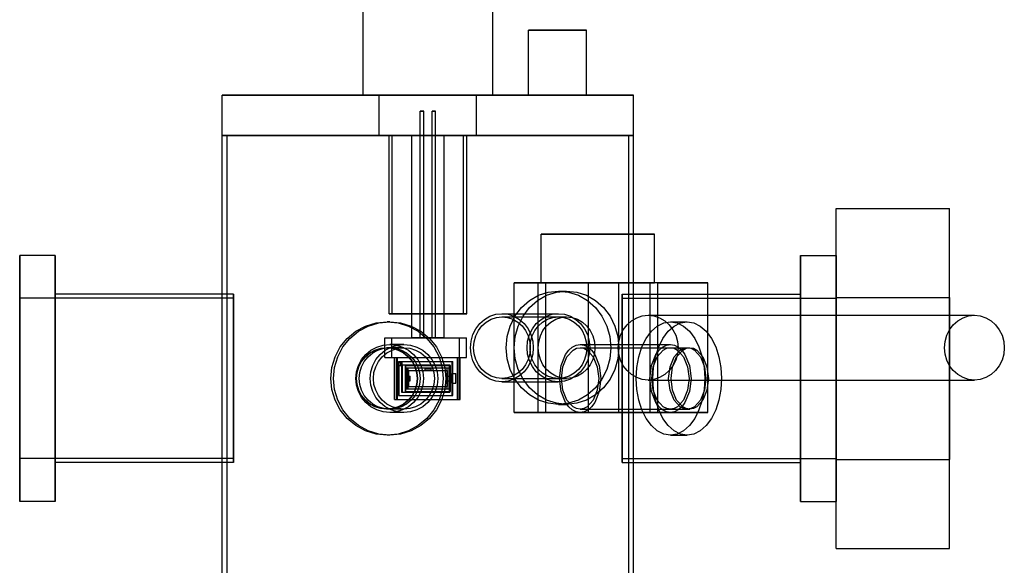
# Model space of a CAD drawing. Header units: metres. Extents: x -482 to 482, y -127 to 1938.
# Tile 3 of 4: x -252 to 356, y 1285 to 1622. Entities that reach past the tile are written whole.
import ezdxf

# ---------------------------------------------------------------- set-up
doc = ezdxf.new("R2010")
doc.units = ezdxf.units.M
doc.layers.add('HIDDEN', color=8, linetype='Continuous')
doc.layers.add('VISIBLE', color=7, linetype='Continuous')

msp = doc.modelspace()

# ---------------------------------------------------------------- linework, layer by layer
at = {"layer": 'HIDDEN'}
for points in [[(98, 1615), (97.55, 1615), (96.22, 1615), (94.07, 1615), (91.22, 1615), (87.81, 1615), (84.01, 1615), (80, 1615), (75.99, 1615), (72.19, 1615), (68.78, 1615), (65.93, 1615), (63.78, 1615), (62.45, 1615), (62, 1615)], [(127, 1575), (123.82, 1575), (114.42, 1575), (99.29, 1575), (79.18, 1575), (55.1, 1575), (28.26, 1575), (0, 1575), (-28.26, 1575), (-55.1, 1575), (-79.18, 1575), (-99.29, 1575), (-114.42, 1575), (-123.82, 1575), (-127, 1575)], [(40, 1575), (39, 1575), (36.04, 1575), (31.27, 1575), (24.94, 1575), (17.36, 1575), (8.9, 1575), (0, 1575), (-8.9, 1575), (-17.36, 1575), (-24.94, 1575), (-31.27, 1575), (-36.04, 1575), (-39, 1575), (-40, 1575)], [(-40, 1575), (-39, 1575), (-36.04, 1575), (-31.27, 1575), (-24.94, 1575), (-17.36, 1575), (-8.9, 1575), (0, 1575), (8.9, 1575), (17.36, 1575), (24.94, 1575), (31.27, 1575), (36.04, 1575), (39, 1575), (40, 1575)], [(30, 1575), (29.25, 1575), (27.03, 1575), (23.45, 1575), (18.7, 1575), (13.02, 1575), (6.68, 1575), (0, 1575), (-6.68, 1575), (-13.02, 1575), (-18.7, 1575), (-23.45, 1575), (-27.03, 1575), (-29.25, 1575), (-30, 1575)], [(-30, 1575), (-29.25, 1575), (-27.03, 1575), (-23.45, 1575), (-18.7, 1575), (-13.02, 1575), (-6.68, 1575), (0, 1575), (6.68, 1575), (13.02, 1575), (18.7, 1575), (23.45, 1575), (27.03, 1575), (29.25, 1575), (30, 1575)], [(-30, 1550), (-30, 1575)], [(30, 1550), (30, 1575)], [(98, 1575), (97.55, 1575), (96.22, 1575), (94.07, 1575), (91.22, 1575), (87.81, 1575), (84.01, 1575), (80, 1575), (75.99, 1575), (72.19, 1575), (68.78, 1575), (65.93, 1575), (63.78, 1575), (62.45, 1575), (62, 1575)], [(62, 1575), (62.45, 1575), (63.78, 1575), (65.93, 1575), (68.78, 1575), (72.19, 1575), (75.99, 1575), (80, 1575), (84.01, 1575), (87.81, 1575), (91.22, 1575), (94.07, 1575), (96.22, 1575), (97.55, 1575), (98, 1575)], [(-2.58, 1565), (-2.61, 1565), (-2.69, 1565), (-2.82, 1565), (-2.99, 1565), (-3.2, 1565), (-3.44, 1565), (-3.68, 1565), (-3.92, 1565), (-4.16, 1565), (-4.37, 1565), (-4.54, 1565), (-4.67, 1565), (-4.75, 1565), (-4.78, 1565)], [(-4.78, 1565), (-4.75, 1565), (-4.67, 1565), (-4.54, 1565), (-4.37, 1565), (-4.16, 1565), (-3.92, 1565), (-3.68, 1565), (-3.44, 1565), (-3.2, 1565), (-2.99, 1565), (-2.82, 1565), (-2.69, 1565), (-2.61, 1565), (-2.58, 1565)], [(-4.78, 1425), (-4.78, 1565)], [(-2.58, 1425), (-2.58, 1565)], [(4.78, 1565), (4.75, 1565), (4.67, 1565), (4.54, 1565), (4.37, 1565), (4.16, 1565), (3.92, 1565), (3.68, 1565), (3.44, 1565), (3.2, 1565), (2.99, 1565), (2.82, 1565), (2.69, 1565), (2.61, 1565), (2.58, 1565)], [(2.58, 1565), (2.61, 1565), (2.69, 1565), (2.82, 1565), (2.99, 1565), (3.2, 1565), (3.44, 1565), (3.68, 1565), (3.92, 1565), (4.16, 1565), (4.37, 1565), (4.54, 1565), (4.67, 1565), (4.75, 1565), (4.78, 1565)], [(2.58, 1425), (2.58, 1565)], [(4.78, 1425), (4.78, 1565)], [(127, 1550), (123.82, 1550), (114.42, 1550), (99.29, 1550), (79.18, 1550), (55.1, 1550), (28.26, 1550), (0, 1550), (-28.26, 1550), (-55.1, 1550), (-79.18, 1550), (-99.29, 1550), (-114.42, 1550), (-123.82, 1550), (-127, 1550)], [(127, 1550), (123.82, 1550), (114.42, 1550), (99.29, 1550), (79.18, 1550), (55.1, 1550), (28.26, 1550), (0, 1550), (-28.26, 1550), (-55.1, 1550), (-79.18, 1550), (-99.29, 1550), (-114.42, 1550), (-123.82, 1550), (-127, 1550)], [(124, 1550), (120.89, 1550), (111.72, 1550), (96.95, 1550), (77.31, 1550), (53.8, 1550), (27.59, 1550), (0, 1550), (-27.59, 1550), (-53.8, 1550), (-77.31, 1550), (-96.95, 1550), (-111.72, 1550), (-120.89, 1550), (-124, 1550)], [(-124, 1550), (-120.89, 1550), (-111.72, 1550), (-96.95, 1550), (-77.31, 1550), (-53.8, 1550), (-27.59, 1550), (0, 1550), (27.59, 1550), (53.8, 1550), (77.31, 1550), (96.95, 1550), (111.72, 1550), (120.89, 1550), (124, 1550)], [(-124, 1250), (-124, 1550)], [(30, 1550), (29.25, 1550), (27.03, 1550), (23.45, 1550), (18.7, 1550), (13.02, 1550), (6.68, 1550), (0, 1550), (-6.68, 1550), (-13.02, 1550), (-18.7, 1550), (-23.45, 1550), (-27.03, 1550), (-29.25, 1550), (-30, 1550)], [(-30, 1550), (-29.25, 1550), (-27.03, 1550), (-23.45, 1550), (-18.7, 1550), (-13.02, 1550), (-6.68, 1550), (0, 1550), (6.68, 1550), (13.02, 1550), (18.7, 1550), (23.45, 1550), (27.03, 1550), (29.25, 1550), (30, 1550)], [(24, 1550), (23.4, 1550), (21.62, 1550), (18.76, 1550), (14.96, 1550), (10.41, 1550), (5.34, 1550), (0, 1550), (-5.34, 1550), (-10.41, 1550), (-14.96, 1550), (-18.76, 1550), (-21.62, 1550), (-23.4, 1550), (-24, 1550)], [(-24, 1550), (-23.4, 1550), (-21.62, 1550), (-18.76, 1550), (-14.96, 1550), (-10.41, 1550), (-5.34, 1550), (0, 1550), (5.34, 1550), (10.41, 1550), (14.96, 1550), (18.76, 1550), (21.62, 1550), (23.4, 1550), (24, 1550)], [(-24, 1440), (-24, 1550)], [(22, 1550), (21.45, 1550), (19.82, 1550), (17.2, 1550), (13.72, 1550), (9.55, 1550), (4.9, 1550), (0, 1550), (-4.9, 1550), (-9.55, 1550), (-13.72, 1550), (-17.2, 1550), (-19.82, 1550), (-21.45, 1550), (-22, 1550)], [(-22, 1550), (-21.45, 1550), (-19.82, 1550), (-17.2, 1550), (-13.72, 1550), (-9.55, 1550), (-4.9, 1550), (0, 1550), (4.9, 1550), (9.55, 1550), (13.72, 1550), (17.2, 1550), (19.82, 1550), (21.45, 1550), (22, 1550)], [(-22, 1440), (-22, 1550)], [(10, 1550), (9.75, 1550), (9.01, 1550), (7.82, 1550), (6.23, 1550), (4.34, 1550), (2.23, 1550), (0, 1550), (-2.23, 1550), (-4.34, 1550), (-6.23, 1550), (-7.82, 1550), (-9.01, 1550), (-9.75, 1550), (-10, 1550)], [(-10, 1550), (-9.75, 1550), (-9.01, 1550), (-7.82, 1550), (-6.23, 1550), (-4.34, 1550), (-2.23, 1550), (0, 1550), (2.23, 1550), (4.34, 1550), (6.23, 1550), (7.82, 1550), (9.01, 1550), (9.75, 1550), (10, 1550)], [(-10, 1425), (-10, 1550)], [(10, 1425), (10, 1550)], [(22, 1440), (22, 1550)], [(24, 1440), (24, 1550)], [(124, 1250), (124, 1550)], [(127, 1348), (127, 1550)], [(252, 1295), (252, 1505)], [(252, 1505), (322, 1505)], [(322, 1295), (322, 1505)], [(139.98, 1489), (139.1, 1489), (136.51, 1489), (132.34, 1489), (126.8, 1489), (120.16, 1489), (112.76, 1489), (104.98, 1489), (97.19, 1489), (89.79, 1489), (83.15, 1489), (77.61, 1489), (73.44, 1489), (70.85, 1489), (69.98, 1489)], [(69.98, 1489), (70.43, 1489), (71.77, 1489), (73.97, 1489), (76.97, 1489), (80.69, 1489), (85.04, 1489), (89.91, 1489), (95.16, 1489), (100.67, 1489), (106.28, 1489), (111.87, 1489), (117.27, 1489), (122.36, 1489), (127, 1489)], [(69.98, 1459), (69.98, 1489)], [(-252, 1476), (-252, 1474.09), (-252, 1468.47), (-252, 1459.42), (-252, 1447.39), (-252, 1432.98), (-252, 1416.91), (-252, 1400), (-252, 1383.09), (-252, 1367.02), (-252, 1352.61), (-252, 1340.58), (-252, 1331.53), (-252, 1325.91), (-252, 1324)], [(-230, 1476), (-230, 1474.09), (-230, 1468.47), (-230, 1459.42), (-230, 1447.39), (-230, 1432.98), (-230, 1416.91), (-230, 1400), (-230, 1383.09), (-230, 1367.02), (-230, 1352.61), (-230, 1340.58), (-230, 1331.53), (-230, 1325.91), (-230, 1324)], [(230, 1324), (230, 1325.91), (230, 1331.53), (230, 1340.58), (230, 1352.61), (230, 1367.02), (230, 1383.09), (230, 1400), (230, 1416.91), (230, 1432.98), (230, 1447.39), (230, 1459.42), (230, 1468.47), (230, 1474.09), (230, 1476)], [(252, 1476), (252, 1474.09), (252, 1468.47), (252, 1459.42), (252, 1447.39), (252, 1432.98), (252, 1416.91), (252, 1400), (252, 1383.09), (252, 1367.02), (252, 1352.61), (252, 1340.58), (252, 1331.53), (252, 1325.91), (252, 1324)], [(252, 1324), (252, 1325.91), (252, 1331.53), (252, 1340.58), (252, 1352.61), (252, 1367.02), (252, 1383.09), (252, 1400), (252, 1416.91), (252, 1432.98), (252, 1447.39), (252, 1459.42), (252, 1468.47), (252, 1474.09), (252, 1476)], [(117.87, 1459), (53.34, 1459)], [(53.34, 1379), (53.34, 1459)], [(53.34, 1459), (72.71, 1459)], [(141.85, 1459), (68.1, 1459)], [(68.1, 1379), (68.1, 1459)], [(68.1, 1459), (99.09, 1459)], [(139.98, 1459), (139.1, 1459), (136.51, 1459), (132.34, 1459), (126.8, 1459), (120.16, 1459), (112.76, 1459), (104.98, 1459), (97.19, 1459), (89.79, 1459), (83.15, 1459), (77.61, 1459), (73.44, 1459), (70.85, 1459), (69.98, 1459)], [(69.98, 1459), (70.85, 1459), (73.44, 1459), (77.61, 1459), (83.15, 1459), (89.79, 1459), (97.19, 1459), (104.98, 1459), (112.76, 1459), (120.16, 1459), (126.8, 1459), (132.34, 1459), (136.51, 1459), (139.1, 1459), (139.98, 1459)], [(137.24, 1459), (72.71, 1459)], [(72.71, 1379), (72.71, 1459)], [(172.84, 1459), (99.09, 1459)], [(99.09, 1379), (99.09, 1459)], [(117.87, 1379), (117.87, 1459)], [(117.87, 1459), (127, 1459)], [(80.57, 1384), (74.28, 1384.67), (68.22, 1386.66), (62.64, 1389.9), (57.76, 1394.25), (53.74, 1399.56), (50.76, 1405.61), (48.92, 1412.17), (48.3, 1419), (48.92, 1425.83), (50.76, 1432.39), (53.74, 1438.44), (57.76, 1443.75), (62.64, 1448.1), (68.22, 1451.34), (74.28, 1453.33), (80.57, 1454)], [(85.61, 1384), (79.31, 1384.67), (73.26, 1386.66), (67.68, 1389.9), (62.79, 1394.25), (58.78, 1399.56), (55.8, 1405.61), (53.96, 1412.17), (53.34, 1419), (53.96, 1425.83), (55.8, 1432.39), (58.78, 1438.44), (62.79, 1443.75), (67.68, 1448.1), (73.26, 1451.34), (79.31, 1453.33), (85.61, 1454)], [(80.57, 1454), (86.87, 1453.33), (92.92, 1451.34), (98.5, 1448.1), (103.39, 1443.75), (107.4, 1438.44), (110.38, 1432.39), (112.22, 1425.83), (112.84, 1419)], [(80.57, 1454), (85.61, 1454)], [(85.61, 1454), (91.9, 1453.33), (97.96, 1451.34), (103.53, 1448.1), (108.42, 1443.75), (112.44, 1438.44), (115.42, 1432.39), (117.25, 1425.83), (117.87, 1419)], [(-252, 1350.5), (-252, 1351.74), (-252, 1355.4), (-252, 1361.3), (-252, 1369.14), (-252, 1378.52), (-252, 1388.99), (-252, 1400), (-252, 1411.01), (-252, 1421.48), (-252, 1430.86), (-252, 1438.7), (-252, 1444.6), (-252, 1448.26), (-252, 1449.5)], [(-252, 1449.5), (-252, 1448.26), (-252, 1444.6), (-252, 1438.7), (-252, 1430.86), (-252, 1421.48), (-252, 1411.01), (-252, 1400), (-252, 1388.99), (-252, 1378.52), (-252, 1369.14), (-252, 1361.3), (-252, 1355.4), (-252, 1351.74), (-252, 1350.5)], [(-230, 1449.5), (-252, 1449.5)], [(-230, 1348), (-230, 1349.3), (-230, 1353.15), (-230, 1359.34), (-230, 1367.58), (-230, 1377.44), (-230, 1388.43), (-230, 1400), (-230, 1411.57), (-230, 1422.56), (-230, 1432.42), (-230, 1440.66), (-230, 1446.85), (-230, 1450.7), (-230, 1452)], [(-230, 1452), (-230, 1450.7), (-230, 1446.85), (-230, 1440.66), (-230, 1432.42), (-230, 1422.56), (-230, 1411.57), (-230, 1400), (-230, 1388.43), (-230, 1377.44), (-230, 1367.58), (-230, 1359.34), (-230, 1353.15), (-230, 1349.3), (-230, 1348)], [(-230, 1350.5), (-230, 1351.74), (-230, 1355.4), (-230, 1361.3), (-230, 1369.14), (-230, 1378.52), (-230, 1388.99), (-230, 1400), (-230, 1411.01), (-230, 1421.48), (-230, 1430.86), (-230, 1438.7), (-230, 1444.6), (-230, 1448.26), (-230, 1449.5)], [(-230, 1449.5), (-230, 1448.26), (-230, 1444.6), (-230, 1438.7), (-230, 1430.86), (-230, 1421.48), (-230, 1411.01), (-230, 1400), (-230, 1388.99), (-230, 1378.52), (-230, 1369.14), (-230, 1361.3), (-230, 1355.4), (-230, 1351.74), (-230, 1350.5)], [(-230, 1350.5), (-230, 1351.74), (-230, 1355.4), (-230, 1361.3), (-230, 1369.14), (-230, 1378.52), (-230, 1388.99), (-230, 1400), (-230, 1411.01), (-230, 1421.48), (-230, 1430.86), (-230, 1438.7), (-230, 1444.6), (-230, 1448.26), (-230, 1449.5)], [(-230, 1449.5), (-230, 1448.26), (-230, 1444.6), (-230, 1438.7), (-230, 1430.86), (-230, 1421.48), (-230, 1411.01), (-230, 1400), (-230, 1388.99), (-230, 1378.52), (-230, 1369.14), (-230, 1361.3), (-230, 1355.4), (-230, 1351.74), (-230, 1350.5)], [(-120, 1449.5), (-230, 1449.5)], [(-127, 1250), (-127, 1452)], [(-120, 1452), (-120, 1450.7), (-120, 1446.85), (-120, 1440.66), (-120, 1432.42), (-120, 1422.56), (-120, 1411.57), (-120, 1400), (-120, 1388.43), (-120, 1377.44), (-120, 1367.58), (-120, 1359.34), (-120, 1353.15), (-120, 1349.3), (-120, 1348)], [(-120, 1350.5), (-120, 1351.74), (-120, 1355.4), (-120, 1361.3), (-120, 1369.14), (-120, 1378.52), (-120, 1388.99), (-120, 1400), (-120, 1411.01), (-120, 1421.48), (-120, 1430.86), (-120, 1438.7), (-120, 1444.6), (-120, 1448.26), (-120, 1449.5)], [(-120, 1449.5), (-120, 1448.26), (-120, 1444.6), (-120, 1438.7), (-120, 1430.86), (-120, 1421.48), (-120, 1411.01), (-120, 1400), (-120, 1388.99), (-120, 1378.52), (-120, 1369.14), (-120, 1361.3), (-120, 1355.4), (-120, 1351.74), (-120, 1350.5)], [(120, 1452), (127, 1452)], [(120, 1348), (120, 1349.3), (120, 1353.15), (120, 1359.34), (120, 1367.58), (120, 1377.44), (120, 1388.43), (120, 1400), (120, 1411.57), (120, 1422.56), (120, 1432.42), (120, 1440.66), (120, 1446.85), (120, 1450.7), (120, 1452)], [(120, 1449.5), (120, 1448.26), (120, 1444.6), (120, 1438.7), (120, 1430.86), (120, 1421.48), (120, 1411.01), (120, 1400), (120, 1388.99), (120, 1378.52), (120, 1369.14), (120, 1361.3), (120, 1355.4), (120, 1351.74), (120, 1350.5)], [(120, 1350.5), (120, 1351.74), (120, 1355.4), (120, 1361.3), (120, 1369.14), (120, 1378.52), (120, 1388.99), (120, 1400), (120, 1411.01), (120, 1421.48), (120, 1430.86), (120, 1438.7), (120, 1444.6), (120, 1448.26), (120, 1449.5)], [(120, 1449.5), (230, 1449.5)], [(137.24, 1379), (137.24, 1452)], [(141.85, 1379), (141.85, 1452)], [(172.84, 1379), (172.84, 1452)], [(230, 1452), (230, 1450.7), (230, 1446.85), (230, 1440.66), (230, 1432.42), (230, 1422.56), (230, 1411.57), (230, 1400), (230, 1388.43), (230, 1377.44), (230, 1367.58), (230, 1359.34), (230, 1353.15), (230, 1349.3), (230, 1348)], [(230, 1348), (230, 1349.3), (230, 1353.15), (230, 1359.34), (230, 1367.58), (230, 1377.44), (230, 1388.43), (230, 1400), (230, 1411.57), (230, 1422.56), (230, 1432.42), (230, 1440.66), (230, 1446.85), (230, 1450.7), (230, 1452)], [(230, 1449.5), (230, 1448.26), (230, 1444.6), (230, 1438.7), (230, 1430.86), (230, 1421.48), (230, 1411.01), (230, 1400), (230, 1388.99), (230, 1378.52), (230, 1369.14), (230, 1361.3), (230, 1355.4), (230, 1351.74), (230, 1350.5)], [(230, 1350.5), (230, 1351.74), (230, 1355.4), (230, 1361.3), (230, 1369.14), (230, 1378.52), (230, 1388.99), (230, 1400), (230, 1411.01), (230, 1421.48), (230, 1430.86), (230, 1438.7), (230, 1444.6), (230, 1448.26), (230, 1449.5)], [(230, 1449.5), (230, 1448.26), (230, 1444.6), (230, 1438.7), (230, 1430.86), (230, 1421.48), (230, 1411.01), (230, 1400), (230, 1388.99), (230, 1378.52), (230, 1369.14), (230, 1361.3), (230, 1355.4), (230, 1351.74), (230, 1350.5)], [(230, 1350.5), (230, 1351.74), (230, 1355.4), (230, 1361.3), (230, 1369.14), (230, 1378.52), (230, 1388.99), (230, 1400), (230, 1411.01), (230, 1421.48), (230, 1430.86), (230, 1438.7), (230, 1444.6), (230, 1448.26), (230, 1449.5)], [(230, 1449.5), (252, 1449.5)], [(252, 1450), (252, 1448.75), (252, 1445.05), (252, 1439.09), (252, 1431.17), (252, 1421.69), (252, 1411.13), (252, 1400), (252, 1388.87), (252, 1378.31), (252, 1368.83), (252, 1360.91), (252, 1354.95), (252, 1351.25), (252, 1350)], [(252, 1350), (252, 1351.25), (252, 1354.95), (252, 1360.91), (252, 1368.83), (252, 1378.31), (252, 1388.87), (252, 1400), (252, 1411.13), (252, 1421.69), (252, 1431.17), (252, 1439.09), (252, 1445.05), (252, 1448.75), (252, 1450)], [(252, 1450), (322, 1450)], [(252, 1449.5), (252, 1448.26), (252, 1444.6), (252, 1438.7), (252, 1430.86), (252, 1421.48), (252, 1411.01), (252, 1400), (252, 1388.99), (252, 1378.52), (252, 1369.14), (252, 1361.3), (252, 1355.4), (252, 1351.74), (252, 1350.5)], [(252, 1350.5), (252, 1351.74), (252, 1355.4), (252, 1361.3), (252, 1369.14), (252, 1378.52), (252, 1388.99), (252, 1400), (252, 1411.01), (252, 1421.48), (252, 1430.86), (252, 1438.7), (252, 1444.6), (252, 1448.26), (252, 1449.5)], [(322, 1450), (322, 1448.75), (322, 1445.05), (322, 1439.09), (322, 1431.17), (322, 1421.69), (322, 1411.13), (322, 1400), (322, 1388.87), (322, 1378.31), (322, 1368.83), (322, 1360.91), (322, 1354.95), (322, 1351.25), (322, 1350)], [(322, 1350), (322, 1351.25), (322, 1354.95), (322, 1360.91), (322, 1368.83), (322, 1378.31), (322, 1388.87), (322, 1400), (322, 1411.13), (322, 1421.69), (322, 1431.17), (322, 1439.09), (322, 1445.05), (322, 1448.75), (322, 1450)], [(-25.22, 1365), (-32, 1365.67), (-38.51, 1367.66), (-44.52, 1370.9), (-49.78, 1375.25), (-54.1, 1380.56), (-57.3, 1386.61), (-59.28, 1393.17), (-59.95, 1400), (-59.28, 1406.83), (-57.3, 1413.39), (-54.1, 1419.44), (-49.78, 1424.75), (-44.52, 1429.1), (-38.51, 1432.34), (-32, 1434.33), (-25.22, 1435)], [(-23.59, 1365), (-30.37, 1365.67), (-36.88, 1367.66), (-42.88, 1370.9), (-48.15, 1375.25), (-52.46, 1380.56), (-55.67, 1386.61), (-57.65, 1393.17), (-58.32, 1400), (-57.65, 1406.83), (-55.67, 1413.39), (-52.46, 1419.44), (-48.15, 1424.75), (-42.88, 1429.1), (-36.88, 1432.34), (-30.37, 1434.33), (-23.59, 1435)], [(-25.22, 1435), (-18.45, 1434.33), (-11.94, 1432.34), (-5.93, 1429.1), (-0.67, 1424.75), (3.65, 1419.44), (6.86, 1413.39), (8.83, 1406.83), (9.5, 1400)], [(-23.59, 1435), (-25.22, 1435)], [(24, 1440), (23.4, 1440), (21.62, 1440), (18.76, 1440), (14.96, 1440), (10.41, 1440), (5.34, 1440), (0, 1440), (-5.34, 1440), (-10.41, 1440), (-14.96, 1440), (-18.76, 1440), (-21.62, 1440), (-23.4, 1440), (-24, 1440)], [(-24, 1440), (-23.4, 1440), (-21.62, 1440), (-18.76, 1440), (-14.96, 1440), (-10.41, 1440), (-5.34, 1440), (0, 1440), (5.34, 1440), (10.41, 1440), (14.96, 1440), (18.76, 1440), (21.62, 1440), (23.4, 1440), (24, 1440)], [(-23.59, 1435), (-16.82, 1434.33), (-10.31, 1432.34), (-4.3, 1429.1), (0.96, 1424.75), (5.28, 1419.44), (8.49, 1413.39), (10.46, 1406.83), (11.13, 1400)], [(22, 1440), (21.45, 1440), (19.82, 1440), (17.2, 1440), (13.72, 1440), (9.55, 1440), (4.9, 1440), (0, 1440), (-4.9, 1440), (-9.55, 1440), (-13.72, 1440), (-17.2, 1440), (-19.82, 1440), (-21.45, 1440), (-22, 1440)], [(-22, 1440), (-21.45, 1440), (-19.82, 1440), (-17.2, 1440), (-13.72, 1440), (-9.55, 1440), (-4.9, 1440), (0, 1440), (4.9, 1440), (9.55, 1440), (13.72, 1440), (17.2, 1440), (19.82, 1440), (21.45, 1440), (22, 1440)], [(45.71, 1398), (41.93, 1398.4), (38.3, 1399.6), (34.95, 1401.54), (32.02, 1404.15), (29.61, 1407.33), (27.82, 1410.96), (26.72, 1414.9), (26.35, 1419), (26.72, 1423.1), (27.82, 1427.04), (29.61, 1430.67), (32.02, 1433.85), (34.95, 1436.46), (38.3, 1438.4), (41.93, 1439.6), (45.71, 1440)], [(45.71, 1400), (42.29, 1400.37), (39.01, 1401.45), (35.98, 1403.2), (33.32, 1405.56), (31.14, 1408.44), (29.53, 1411.73), (28.53, 1415.29), (28.19, 1419), (28.53, 1422.71), (29.53, 1426.27), (31.14, 1429.56), (33.32, 1432.44), (35.98, 1434.8), (39.01, 1436.55), (42.29, 1437.63), (45.71, 1438)], [(45.71, 1440), (49.49, 1439.6), (53.12, 1438.4), (56.47, 1436.46), (59.4, 1433.85), (61.81, 1430.67), (63.6, 1427.04), (64.7, 1423.1), (65.07, 1419)], [(45.71, 1440), (80.57, 1440)], [(45.71, 1438), (49.13, 1437.63), (52.41, 1436.55), (55.44, 1434.8), (58.1, 1432.44), (60.27, 1429.56), (61.89, 1426.27), (62.89, 1422.71), (63.23, 1419)], [(45.71, 1438), (80.57, 1438)], [(80.57, 1398), (76.79, 1398.4), (73.16, 1399.6), (69.82, 1401.54), (66.88, 1404.15), (64.47, 1407.33), (62.69, 1410.96), (61.58, 1414.9), (61.21, 1419), (61.58, 1423.1), (62.69, 1427.04), (64.47, 1430.67), (66.88, 1433.85), (69.82, 1436.46), (73.16, 1438.4), (76.79, 1439.6), (80.57, 1440)], [(80.57, 1400), (77.15, 1400.37), (73.87, 1401.45), (70.84, 1403.2), (68.19, 1405.56), (66.01, 1408.44), (64.39, 1411.73), (63.39, 1415.29), (63.06, 1419), (63.39, 1422.71), (64.39, 1426.27), (66.01, 1429.56), (68.19, 1432.44), (70.84, 1434.8), (73.87, 1436.55), (77.15, 1437.63), (80.57, 1438)], [(80.57, 1400), (77.15, 1400.37), (73.87, 1401.45), (70.84, 1403.2), (68.19, 1405.56), (66.01, 1408.44), (64.39, 1411.73), (63.39, 1415.29), (63.06, 1419), (63.39, 1422.71), (64.39, 1426.27), (66.01, 1429.56), (68.19, 1432.44), (70.84, 1434.8), (73.87, 1436.55), (77.15, 1437.63), (80.57, 1438)], [(85.61, 1400), (82.19, 1400.37), (78.9, 1401.45), (75.88, 1403.2), (73.22, 1405.56), (71.04, 1408.44), (69.42, 1411.73), (68.43, 1415.29), (68.09, 1419), (68.43, 1422.71), (69.42, 1426.27), (71.04, 1429.56), (73.22, 1432.44), (75.88, 1434.8), (78.9, 1436.55), (82.19, 1437.63), (85.61, 1438)], [(80.57, 1440), (84.35, 1439.6), (87.98, 1438.4), (91.33, 1436.46), (94.26, 1433.85), (96.67, 1430.67), (98.46, 1427.04), (99.56, 1423.1), (99.93, 1419)], [(80.57, 1438), (83.99, 1437.63), (87.28, 1436.55), (90.3, 1434.8), (92.96, 1432.44), (95.14, 1429.56), (96.75, 1426.27), (97.75, 1422.71), (98.09, 1419)], [(80.57, 1438), (83.99, 1437.63), (87.28, 1436.55), (90.3, 1434.8), (92.96, 1432.44), (95.14, 1429.56), (96.75, 1426.27), (97.75, 1422.71), (98.09, 1419)], [(80.57, 1438), (85.61, 1438)], [(85.61, 1438), (89.02, 1437.63), (92.31, 1436.55), (95.34, 1434.8), (97.99, 1432.44), (100.17, 1429.56), (101.79, 1426.27), (102.79, 1422.71), (103.12, 1419)], [(135.96, 1399), (132.37, 1399.38), (128.91, 1400.52), (125.72, 1402.37), (122.93, 1404.86), (120.63, 1407.89), (118.93, 1411.35), (117.88, 1415.1), (117.53, 1419), (117.88, 1422.9), (118.93, 1426.65), (120.63, 1430.11), (122.93, 1433.14), (125.72, 1435.63), (128.91, 1437.48), (132.37, 1438.62), (135.96, 1439)], [(128.56, 1400), (128.97, 1406.83), (130.17, 1413.39), (132.13, 1419.44), (134.76, 1424.75), (137.97, 1429.1), (141.63, 1432.34), (145.6, 1434.33), (149.73, 1435)], [(135.96, 1439), (139.56, 1438.62), (143.02, 1437.48), (146.21, 1435.63), (149, 1433.14), (151.3, 1430.11), (153, 1426.65), (154.05, 1422.9), (154.4, 1419)], [(135.96, 1439), (322, 1439)], [(138.92, 1400), (139.32, 1406.83), (140.53, 1413.39), (142.48, 1419.44), (145.12, 1424.75), (148.32, 1429.1), (151.98, 1432.34), (155.95, 1434.33), (160.08, 1435)], [(149.73, 1435), (153.86, 1434.33), (157.83, 1432.34), (161.49, 1429.1), (164.7, 1424.75), (167.33, 1419.44), (169.28, 1413.39), (170.49, 1406.83), (170.89, 1400), (170.49, 1393.17), (169.28, 1386.61), (167.33, 1380.56), (164.7, 1375.25), (161.49, 1370.9), (157.83, 1367.66), (153.86, 1365.67), (149.73, 1365)], [(149.73, 1435), (160.08, 1435)], [(160.08, 1435), (164.21, 1434.33), (168.18, 1432.34), (171.84, 1429.1), (175.05, 1424.75), (177.68, 1419.44), (179.64, 1413.39), (180.84, 1406.83), (181.25, 1400), (180.84, 1393.17), (179.64, 1386.61), (177.68, 1380.56), (175.05, 1375.25), (171.84, 1370.9), (168.18, 1367.66), (164.21, 1365.67), (160.08, 1365)], [(337.39, 1399), (333.8, 1399.38), (330.34, 1400.52), (327.15, 1402.37), (324.36, 1404.86), (322.06, 1407.89), (320.36, 1411.35), (319.31, 1415.1), (318.96, 1419), (319.31, 1422.9), (320.36, 1426.65), (322.06, 1430.11), (324.36, 1433.14), (327.15, 1435.63), (330.34, 1437.48), (333.8, 1438.62), (337.39, 1439)], [(-26.53, 1413), (-26.53, 1425)], [(-26.53, 1425), (-22.27, 1425)], [(-26.53, 1425), (19.56, 1425)], [(-22.27, 1413), (-22.27, 1425)], [(-22.27, 1425), (23.82, 1425)], [(10, 1425), (9.75, 1425), (9.01, 1425), (7.82, 1425), (6.23, 1425), (4.34, 1425), (2.23, 1425), (0, 1425), (-2.23, 1425), (-4.34, 1425), (-6.23, 1425), (-7.82, 1425), (-9.01, 1425), (-9.75, 1425), (-10, 1425)], [(-10, 1425), (-9.75, 1425), (-9.01, 1425), (-7.82, 1425), (-6.23, 1425), (-4.34, 1425), (-2.23, 1425), (0, 1425), (2.23, 1425), (4.34, 1425), (6.23, 1425), (7.82, 1425), (9.01, 1425), (9.75, 1425), (10, 1425)], [(-2.58, 1425), (-2.61, 1425), (-2.69, 1425), (-2.82, 1425), (-2.99, 1425), (-3.2, 1425), (-3.44, 1425), (-3.68, 1425), (-3.92, 1425), (-4.16, 1425), (-4.37, 1425), (-4.54, 1425), (-4.67, 1425), (-4.75, 1425), (-4.78, 1425)], [(-4.78, 1425), (-4.75, 1425), (-4.67, 1425), (-4.54, 1425), (-4.37, 1425), (-4.16, 1425), (-3.92, 1425), (-3.68, 1425), (-3.44, 1425), (-3.2, 1425), (-2.99, 1425), (-2.82, 1425), (-2.69, 1425), (-2.61, 1425), (-2.58, 1425)], [(4.78, 1425), (4.75, 1425), (4.67, 1425), (4.54, 1425), (4.37, 1425), (4.16, 1425), (3.92, 1425), (3.68, 1425), (3.44, 1425), (3.2, 1425), (2.99, 1425), (2.82, 1425), (2.69, 1425), (2.61, 1425), (2.58, 1425)], [(2.58, 1425), (2.61, 1425), (2.69, 1425), (2.82, 1425), (2.99, 1425), (3.2, 1425), (3.44, 1425), (3.68, 1425), (3.92, 1425), (4.16, 1425), (4.37, 1425), (4.54, 1425), (4.67, 1425), (4.75, 1425), (4.78, 1425)], [(19.56, 1413), (19.56, 1425)], [(19.56, 1425), (23.82, 1425)], [(23.82, 1413), (23.82, 1425)], [(-23.59, 1379), (-27.66, 1379.4), (-31.57, 1380.6), (-35.17, 1382.54), (-38.33, 1385.15), (-40.92, 1388.33), (-42.84, 1391.96), (-44.03, 1395.9), (-44.43, 1400), (-44.03, 1404.1), (-42.84, 1408.04), (-40.92, 1411.67), (-38.33, 1414.85), (-35.17, 1417.46), (-31.57, 1419.4), (-27.66, 1420.6), (-23.59, 1421)], [(-25.48, 1381), (-29.15, 1381.37), (-32.69, 1382.45), (-35.95, 1384.2), (-38.8, 1386.56), (-41.15, 1389.44), (-42.89, 1392.73), (-43.96, 1396.29), (-44.33, 1400), (-43.96, 1403.71), (-42.89, 1407.27), (-41.15, 1410.56), (-38.8, 1413.44), (-35.95, 1415.8), (-32.69, 1417.55), (-29.15, 1418.63), (-25.48, 1419)], [(-25.22, 1381), (-28.9, 1381.37), (-32.44, 1382.45), (-35.7, 1384.2), (-38.55, 1386.56), (-40.9, 1389.44), (-42.64, 1392.73), (-43.71, 1396.29), (-44.07, 1400), (-43.71, 1403.71), (-42.64, 1407.27), (-40.9, 1410.56), (-38.55, 1413.44), (-35.7, 1415.8), (-32.44, 1417.55), (-28.9, 1418.63), (-25.22, 1419)], [(-25.22, 1381), (-28.9, 1381.37), (-32.44, 1382.45), (-35.7, 1384.2), (-38.55, 1386.56), (-40.9, 1389.44), (-42.64, 1392.73), (-43.71, 1396.29), (-44.07, 1400), (-43.71, 1403.71), (-42.64, 1407.27), (-40.9, 1410.56), (-38.55, 1413.44), (-35.7, 1415.8), (-32.44, 1417.55), (-28.9, 1418.63), (-25.22, 1419)], [(-23.59, 1381), (-27.27, 1381.37), (-30.81, 1382.45), (-34.07, 1384.2), (-36.92, 1386.56), (-39.27, 1389.44), (-41.01, 1392.73), (-42.08, 1396.29), (-42.44, 1400), (-42.08, 1403.71), (-41.01, 1407.27), (-39.27, 1410.56), (-36.92, 1413.44), (-34.07, 1415.8), (-30.81, 1417.55), (-27.27, 1418.63), (-23.59, 1419)], [(-23.59, 1381), (-27.27, 1381.37), (-30.81, 1382.45), (-34.07, 1384.2), (-36.92, 1386.56), (-39.27, 1389.44), (-41.01, 1392.73), (-42.08, 1396.29), (-42.44, 1400), (-42.08, 1403.71), (-41.01, 1407.27), (-39.27, 1410.56), (-36.92, 1413.44), (-34.07, 1415.8), (-30.81, 1417.55), (-27.27, 1418.63), (-23.59, 1419)], [(-14.81, 1379), (-18.87, 1379.4), (-22.78, 1380.6), (-26.38, 1382.54), (-29.54, 1385.15), (-32.13, 1388.33), (-34.06, 1391.96), (-35.24, 1395.9), (-35.64, 1400), (-35.24, 1404.1), (-34.06, 1408.04), (-32.13, 1411.67), (-29.54, 1414.85), (-26.38, 1417.46), (-22.78, 1419.4), (-18.87, 1420.6), (-14.81, 1421)], [(-14.81, 1381), (-18.49, 1381.37), (-22.02, 1382.45), (-25.28, 1384.2), (-28.14, 1386.56), (-30.48, 1389.44), (-32.22, 1392.73), (-33.3, 1396.29), (-33.66, 1400), (-33.3, 1403.71), (-32.22, 1407.27), (-30.48, 1410.56), (-28.14, 1413.44), (-25.28, 1415.8), (-22.02, 1417.55), (-18.49, 1418.63), (-14.81, 1419)], [(-25.48, 1419), (-21.8, 1418.63), (-18.26, 1417.55), (-15, 1415.8), (-12.15, 1413.44), (-9.8, 1410.56), (-8.06, 1407.27), (-6.99, 1403.71), (-6.63, 1400)], [(-25.22, 1419), (-25.48, 1419)], [(-25.22, 1419), (-21.55, 1418.63), (-18.01, 1417.55), (-14.75, 1415.8), (-11.9, 1413.44), (-9.55, 1410.56), (-7.81, 1407.27), (-6.74, 1403.71), (-6.37, 1400)], [(-25.22, 1419), (-21.55, 1418.63), (-18.01, 1417.55), (-14.75, 1415.8), (-11.9, 1413.44), (-9.55, 1410.56), (-7.81, 1407.27), (-6.74, 1403.71), (-6.37, 1400)], [(-23.59, 1419), (-25.22, 1419)], [(-23.59, 1421), (-19.53, 1420.6), (-15.62, 1419.4), (-12.02, 1417.46), (-8.86, 1414.85), (-6.27, 1411.67), (-4.35, 1408.04), (-3.16, 1404.1), (-2.76, 1400)], [(-14.81, 1421), (-23.59, 1421)], [(-23.59, 1419), (-19.92, 1418.63), (-16.38, 1417.55), (-13.12, 1415.8), (-10.26, 1413.44), (-7.92, 1410.56), (-6.18, 1407.27), (-5.11, 1403.71), (-4.74, 1400)], [(-23.59, 1419), (-19.92, 1418.63), (-16.38, 1417.55), (-13.12, 1415.8), (-10.26, 1413.44), (-7.92, 1410.56), (-6.18, 1407.27), (-5.11, 1403.71), (-4.74, 1400)], [(-14.81, 1419), (-23.59, 1419)], [(-14.81, 1421), (-10.74, 1420.6), (-6.84, 1419.4), (-3.23, 1417.46), (-0.08, 1414.85), (2.51, 1411.67), (4.44, 1408.04), (5.63, 1404.1), (6.03, 1400)], [(-14.81, 1419), (-11.13, 1418.63), (-7.6, 1417.55), (-4.34, 1415.8), (-1.48, 1413.44), (0.86, 1410.56), (2.61, 1407.27), (3.68, 1403.71), (4.04, 1400)], [(65.07, 1419), (64.7, 1414.9), (63.6, 1410.96), (61.81, 1407.33), (59.4, 1404.15), (56.47, 1401.54), (53.12, 1399.6), (49.49, 1398.4), (45.71, 1398)], [(63.23, 1419), (62.89, 1415.29), (61.89, 1411.73), (60.27, 1408.44), (58.1, 1405.56), (55.44, 1403.2), (52.41, 1401.45), (49.13, 1400.37), (45.71, 1400)], [(99.93, 1419), (99.56, 1414.9), (98.46, 1410.96), (96.67, 1407.33), (94.26, 1404.15), (91.33, 1401.54), (87.98, 1399.6), (84.35, 1398.4), (80.57, 1398)], [(98.09, 1419), (97.75, 1415.29), (96.75, 1411.73), (95.14, 1408.44), (92.96, 1405.56), (90.3, 1403.2), (87.28, 1401.45), (83.99, 1400.37), (80.57, 1400)], [(112.84, 1419), (112.22, 1412.17), (110.38, 1405.61), (107.4, 1399.56), (103.39, 1394.25), (98.5, 1389.9), (92.92, 1386.66), (86.87, 1384.67), (80.57, 1384)], [(98.09, 1419), (97.75, 1415.29), (96.75, 1411.73), (95.14, 1408.44), (92.96, 1405.56), (90.3, 1403.2), (87.28, 1401.45), (83.99, 1400.37), (80.57, 1400)], [(81.28, 1400), (82.25, 1408.04), (85, 1414.85), (86.92, 1417.46), (89.12, 1419.4), (91.5, 1420.6), (93.98, 1421)], [(82.49, 1400), (83.36, 1407.27), (85.85, 1413.44), (89.58, 1417.55), (91.74, 1418.63), (93.98, 1419)], [(117.87, 1419), (117.25, 1412.17), (115.42, 1405.61), (112.44, 1399.56), (108.42, 1394.25), (103.53, 1389.9), (97.96, 1386.66), (91.9, 1384.67), (85.61, 1384)], [(103.12, 1419), (102.79, 1415.29), (101.79, 1411.73), (100.17, 1408.44), (97.99, 1405.56), (95.34, 1403.2), (92.31, 1401.45), (89.02, 1400.37), (85.61, 1400)], [(93.98, 1421), (96.46, 1420.6), (98.84, 1419.4), (101.03, 1417.46), (102.96, 1414.85), (105.71, 1408.04), (106.68, 1400), (105.71, 1391.96), (102.96, 1385.15), (101.03, 1382.54), (98.84, 1380.6), (96.46, 1379.4), (93.98, 1379)], [(93.98, 1421), (149.73, 1421)], [(93.98, 1419), (96.22, 1418.63), (98.38, 1417.55), (102.1, 1413.44), (104.59, 1407.27), (105.47, 1400), (104.59, 1392.73), (102.1, 1386.56), (98.38, 1382.45), (96.22, 1381.37), (93.98, 1381)], [(93.98, 1419), (149.73, 1419)], [(154.4, 1419), (154.05, 1415.1), (153, 1411.35), (151.3, 1407.89), (149, 1404.86), (146.21, 1402.37), (143.02, 1400.52), (139.56, 1399.38), (135.96, 1399)], [(137.03, 1400), (138, 1408.04), (140.75, 1414.85), (142.67, 1417.46), (144.87, 1419.4), (147.25, 1420.6), (149.73, 1421)], [(138.24, 1400), (139.11, 1407.27), (141.6, 1413.44), (145.33, 1417.55), (147.49, 1418.63), (149.73, 1419)], [(138.24, 1400), (139.11, 1407.27), (141.6, 1413.44), (145.33, 1417.55), (147.49, 1418.63), (149.73, 1419)], [(148.59, 1400), (149.47, 1407.27), (151.96, 1413.44), (155.69, 1417.55), (157.84, 1418.63), (160.08, 1419)], [(148.59, 1400), (149.47, 1407.27), (151.96, 1413.44), (155.69, 1417.55), (157.84, 1418.63), (160.08, 1419)], [(149.73, 1421), (152.21, 1420.6), (154.59, 1419.4), (156.78, 1417.46), (158.71, 1414.85), (161.46, 1408.04), (162.43, 1400), (161.46, 1391.96), (158.71, 1385.15), (156.78, 1382.54), (154.59, 1380.6), (152.21, 1379.4), (149.73, 1379)], [(149.73, 1419), (151.97, 1418.63), (154.13, 1417.55), (157.85, 1413.44), (160.34, 1407.27), (161.22, 1400), (160.34, 1392.73), (157.85, 1386.56), (154.13, 1382.45), (151.97, 1381.37), (149.73, 1381)], [(149.73, 1419), (151.97, 1418.63), (154.13, 1417.55), (157.85, 1413.44), (160.34, 1407.27), (161.22, 1400), (160.34, 1392.73), (157.85, 1386.56), (154.13, 1382.45), (151.97, 1381.37), (149.73, 1381)], [(149.73, 1419), (160.08, 1419)], [(150.19, 1400), (151.06, 1407.27), (153.55, 1413.44), (157.28, 1417.55), (159.43, 1418.63), (161.68, 1419)], [(160.08, 1419), (162.32, 1418.63), (164.48, 1417.55), (168.21, 1413.44), (170.7, 1407.27), (171.57, 1400), (170.7, 1392.73), (168.21, 1386.56), (164.48, 1382.45), (162.32, 1381.37), (160.08, 1381)], [(160.08, 1419), (162.32, 1418.63), (164.48, 1417.55), (168.21, 1413.44), (170.7, 1407.27), (171.57, 1400), (170.7, 1392.73), (168.21, 1386.56), (164.48, 1382.45), (162.32, 1381.37), (160.08, 1381)], [(160.08, 1419), (161.68, 1419)], [(161.68, 1419), (163.92, 1418.63), (166.07, 1417.55), (169.8, 1413.44), (172.29, 1407.27), (173.17, 1400), (172.29, 1392.73), (169.8, 1386.56), (166.07, 1382.45), (163.92, 1381.37), (161.68, 1381)], [(-26.53, 1413), (-22.27, 1413)], [(-26.53, 1413), (19.56, 1413)], [(-22.27, 1413), (23.82, 1413)], [(-20.52, 1387), (-20.52, 1413)], [(-20.52, 1413), (-19.36, 1413)], [(-20.52, 1413), (18.2, 1413)], [(-19.36, 1387), (-19.36, 1413)], [(-19.36, 1413), (19.36, 1413)], [(-19.17, 1387), (-19.17, 1413)], [(-19.17, 1413), (-18.78, 1413)], [(-19.17, 1413), (19.55, 1413)], [(-18.78, 1387), (-18.78, 1413)], [(-18.78, 1413), (19.94, 1413)], [(-18.14, 1389.5), (-18.14, 1410.5)], [(-18.14, 1410.5), (-17.76, 1410.5)], [(-18.14, 1410.5), (15.05, 1410.5)], [(-17.76, 1389.5), (-17.76, 1410.5)], [(-17.76, 1410.5), (15.43, 1410.5)], [(15.05, 1389.5), (15.05, 1410.5)], [(15.05, 1410.5), (15.43, 1410.5)], [(15.43, 1389.5), (15.43, 1410.5)], [(18.2, 1387), (18.2, 1413)], [(18.2, 1413), (19.36, 1413)], [(19.36, 1387), (19.36, 1413)], [(19.55, 1387), (19.55, 1413)], [(19.55, 1413), (19.94, 1413)], [(19.56, 1413), (23.82, 1413)], [(19.94, 1387), (19.94, 1413)], [(-19.45, 1408), (-19.45, 1410)], [(-19.45, 1410), (-18.68, 1410)], [(-19.45, 1410), (-16.69, 1410)], [(-19.45, 1408), (-18.68, 1408)], [(-19.45, 1408), (-16.69, 1408)], [(-18.68, 1408), (-18.68, 1410)], [(-18.68, 1410), (-15.91, 1410)], [(-18.68, 1408), (-15.91, 1408)], [(-16.69, 1408), (-16.69, 1410)], [(-16.69, 1410), (-15.91, 1410)], [(-16.69, 1408), (-15.91, 1408)], [(-16.3, 1408.5), (13.2, 1408.5)], [(-16.3, 1408.5), (-16.3, 1391.5)], [(-16.3, 1408.5), (-15.91, 1408.5)], [(-15.91, 1408), (-15.91, 1410)], [(-15.91, 1408.5), (13.59, 1408.5)], [(-15.91, 1408.5), (-15.91, 1391.5)], [(-14.07, 1406.5), (11.74, 1406.5)], [(-14.07, 1406.5), (-14.07, 1393.5)], [(-14.07, 1406.5), (-12.91, 1406.5)], [(-13.83, 1392), (-13.83, 1408)], [(-13.83, 1408), (-13.64, 1408)], [(-13.83, 1408), (13.83, 1408)], [(-13.64, 1392), (-13.64, 1408)], [(-13.64, 1408), (14.02, 1408)], [(-12.91, 1406.5), (12.91, 1406.5)], [(-12.91, 1406.5), (-12.91, 1393.5)], [(-12.71, 1406.5), (13.1, 1406.5)], [(-12.71, 1406.5), (-12.71, 1393.5)], [(-12.71, 1406.5), (-12.33, 1406.5)], [(-12.33, 1406.5), (13.49, 1406.5)], [(-12.33, 1406.5), (-12.33, 1393.5)], [(-11.79, 1395), (-11.79, 1405)], [(-11.79, 1405), (-11.78, 1405)], [(-11.79, 1405), (12.18, 1405)], [(-11.78, 1395), (-11.78, 1405)], [(-11.78, 1405), (12.19, 1405)], [(-1.65, 1405.4), (-1.65, 1406.4)], [(-1.65, 1406.4), (-1.63, 1406.4)], [(-1.65, 1406.4), (2.04, 1406.4)], [(-1.65, 1405.4), (-1.63, 1405.4)], [(-1.65, 1405.4), (2.04, 1405.4)], [(-1.63, 1405.4), (-1.63, 1406.4)], [(-1.63, 1406.4), (2.06, 1406.4)], [(-1.63, 1405.4), (2.06, 1405.4)], [(2.04, 1405.4), (2.04, 1406.4)], [(2.04, 1406.4), (2.06, 1406.4)], [(2.04, 1405.4), (2.06, 1405.4)], [(2.06, 1405.4), (2.06, 1406.4)], [(11.74, 1406.5), (11.74, 1393.5)], [(11.74, 1406.5), (12.91, 1406.5)], [(12.18, 1395), (12.18, 1405)], [(12.18, 1405), (12.19, 1405)], [(12.19, 1395), (12.19, 1405)], [(12.91, 1406.5), (12.91, 1393.5)], [(13.1, 1406.5), (13.1, 1393.5)], [(13.1, 1406.5), (13.49, 1406.5)], [(13.2, 1408.5), (13.2, 1391.5)], [(13.2, 1408.5), (13.59, 1408.5)], [(13.49, 1406.5), (13.49, 1393.5)], [(13.59, 1408.5), (13.59, 1391.5)], [(13.83, 1392), (13.83, 1408)], [(13.83, 1408), (14.02, 1408)], [(14.02, 1392), (14.02, 1408)], [(-6.63, 1400), (-6.99, 1396.29), (-8.06, 1392.73), (-9.8, 1389.44), (-12.15, 1386.56), (-15, 1384.2), (-18.26, 1382.45), (-21.8, 1381.37), (-25.48, 1381)], [(9.5, 1400), (8.83, 1393.17), (6.86, 1386.61), (3.65, 1380.56), (-0.67, 1375.25), (-5.93, 1370.9), (-11.94, 1367.66), (-18.45, 1365.67), (-25.22, 1365)], [(-6.37, 1400), (-6.74, 1396.29), (-7.81, 1392.73), (-9.55, 1389.44), (-11.9, 1386.56), (-14.75, 1384.2), (-18.01, 1382.45), (-21.55, 1381.37), (-25.22, 1381)], [(-6.37, 1400), (-6.74, 1396.29), (-7.81, 1392.73), (-9.55, 1389.44), (-11.9, 1386.56), (-14.75, 1384.2), (-18.01, 1382.45), (-21.55, 1381.37), (-25.22, 1381)], [(-2.76, 1400), (-3.16, 1395.9), (-4.35, 1391.96), (-6.27, 1388.33), (-8.86, 1385.15), (-12.02, 1382.54), (-15.62, 1380.6), (-19.53, 1379.4), (-23.59, 1379)], [(-4.74, 1400), (-5.11, 1396.29), (-6.18, 1392.73), (-7.92, 1389.44), (-10.26, 1386.56), (-13.12, 1384.2), (-16.38, 1382.45), (-19.92, 1381.37), (-23.59, 1381)], [(11.13, 1400), (10.46, 1393.17), (8.49, 1386.61), (5.28, 1380.56), (0.96, 1375.25), (-4.3, 1370.9), (-10.31, 1367.66), (-16.82, 1365.67), (-23.59, 1365)], [(-4.74, 1400), (-5.11, 1396.29), (-6.18, 1392.73), (-7.92, 1389.44), (-10.26, 1386.56), (-13.12, 1384.2), (-16.38, 1382.45), (-19.92, 1381.37), (-23.59, 1381)], [(6.03, 1400), (5.63, 1395.9), (4.44, 1391.96), (2.51, 1388.33), (-0.08, 1385.15), (-3.23, 1382.54), (-6.84, 1380.6), (-10.74, 1379.4), (-14.81, 1379)], [(4.04, 1400), (3.68, 1396.29), (2.61, 1392.73), (0.86, 1389.44), (-1.48, 1386.56), (-4.34, 1384.2), (-7.6, 1382.45), (-11.13, 1381.37), (-14.81, 1381)], [(-13.64, 1398.5), (-13.64, 1401.5)], [(-13.64, 1401.5), (-13.62, 1401.5)], [(-13.64, 1401.5), (-10.87, 1401.5)], [(-13.64, 1398.5), (-13.62, 1398.5)], [(-13.64, 1398.5), (-10.87, 1398.5)], [(-13.62, 1398.5), (-13.62, 1401.5)], [(-13.62, 1401.5), (-10.86, 1401.5)], [(-13.62, 1398.5), (-10.86, 1398.5)], [(-10.87, 1398.5), (-10.87, 1401.5)], [(-10.87, 1401.5), (-10.86, 1401.5)], [(-10.87, 1398.5), (-10.86, 1398.5)], [(-10.86, 1398.5), (-10.86, 1401.5)], [(11.26, 1398.5), (11.26, 1401.5)], [(11.26, 1401.5), (11.27, 1401.5)], [(11.26, 1401.5), (14.02, 1401.5)], [(11.26, 1398.5), (11.27, 1398.5)], [(11.26, 1398.5), (14.02, 1398.5)], [(11.27, 1398.5), (11.27, 1401.5)], [(11.27, 1401.5), (14.03, 1401.5)], [(11.27, 1398.5), (14.03, 1398.5)], [(14.02, 1398.5), (14.02, 1401.5)], [(14.02, 1401.5), (14.03, 1401.5)], [(14.02, 1398.5), (14.03, 1398.5)], [(14.03, 1398.5), (14.03, 1401.5)], [(14.48, 1397), (14.48, 1403)], [(14.48, 1403), (14.5, 1403)], [(14.48, 1403), (17.25, 1403)], [(14.5, 1397), (14.5, 1403)], [(14.5, 1403), (17.27, 1403)], [(17.25, 1397), (17.25, 1403)], [(17.25, 1403), (17.27, 1403)], [(17.27, 1397), (17.27, 1403)], [(45.71, 1400), (80.57, 1400)], [(80.57, 1400), (85.61, 1400)], [(93.98, 1379), (91.5, 1379.4), (89.12, 1380.6), (86.92, 1382.54), (85, 1385.15), (82.25, 1391.96), (81.28, 1400)], [(93.98, 1381), (91.74, 1381.37), (89.58, 1382.45), (85.85, 1386.56), (83.36, 1392.73), (82.49, 1400)], [(149.73, 1365), (145.6, 1365.67), (141.63, 1367.66), (137.97, 1370.9), (134.76, 1375.25), (132.13, 1380.56), (130.17, 1386.61), (128.97, 1393.17), (128.56, 1400)], [(135.96, 1399), (322, 1399)], [(149.73, 1379), (147.25, 1379.4), (144.87, 1380.6), (142.67, 1382.54), (140.75, 1385.15), (138, 1391.96), (137.03, 1400)], [(149.73, 1381), (147.49, 1381.37), (145.33, 1382.45), (141.6, 1386.56), (139.11, 1392.73), (138.24, 1400)], [(149.73, 1381), (147.49, 1381.37), (145.33, 1382.45), (141.6, 1386.56), (139.11, 1392.73), (138.24, 1400)], [(160.08, 1365), (155.95, 1365.67), (151.98, 1367.66), (148.32, 1370.9), (145.12, 1375.25), (142.48, 1380.56), (140.53, 1386.61), (139.32, 1393.17), (138.92, 1400)], [(160.08, 1381), (157.84, 1381.37), (155.69, 1382.45), (151.96, 1386.56), (149.47, 1392.73), (148.59, 1400)], [(160.08, 1381), (157.84, 1381.37), (155.69, 1382.45), (151.96, 1386.56), (149.47, 1392.73), (148.59, 1400)], [(161.68, 1381), (159.43, 1381.37), (157.28, 1382.45), (153.55, 1386.56), (151.06, 1392.73), (150.19, 1400)], [(-14.07, 1393.5), (11.74, 1393.5)], [(-14.07, 1393.5), (-12.91, 1393.5)], [(-13.83, 1392), (-13.64, 1392)], [(-13.83, 1392), (13.83, 1392)], [(-13.64, 1392), (14.02, 1392)], [(-12.91, 1393.5), (12.91, 1393.5)], [(-12.71, 1393.5), (13.1, 1393.5)], [(-12.71, 1393.5), (-12.33, 1393.5)], [(-12.33, 1393.5), (13.49, 1393.5)], [(-11.79, 1395), (-11.78, 1395)], [(-11.79, 1395), (12.18, 1395)], [(-11.78, 1395), (12.19, 1395)], [(11.74, 1393.5), (12.91, 1393.5)], [(12.18, 1395), (12.19, 1395)], [(13.1, 1393.5), (13.49, 1393.5)], [(13.83, 1392), (14.02, 1392)], [(14.48, 1397), (14.5, 1397)], [(14.48, 1397), (17.25, 1397)], [(14.5, 1397), (17.27, 1397)], [(17.25, 1397), (17.27, 1397)], [(45.71, 1398), (80.57, 1398)], [(-20.52, 1387), (-19.36, 1387)], [(-20.52, 1387), (18.2, 1387)], [(-19.36, 1387), (19.36, 1387)], [(-19.17, 1387), (-18.78, 1387)], [(-19.17, 1387), (19.55, 1387)], [(-18.78, 1387), (19.94, 1387)], [(-18.14, 1389.5), (-17.76, 1389.5)], [(-18.14, 1389.5), (15.05, 1389.5)], [(-17.76, 1389.5), (15.43, 1389.5)], [(-16.3, 1391.5), (13.2, 1391.5)], [(-16.3, 1391.5), (-15.91, 1391.5)], [(-15.91, 1391.5), (13.59, 1391.5)], [(13.2, 1391.5), (13.59, 1391.5)], [(15.05, 1389.5), (15.43, 1389.5)], [(18.2, 1387), (19.36, 1387)], [(19.55, 1387), (19.94, 1387)], [(-25.22, 1381), (-25.48, 1381)], [(-23.59, 1381), (-25.22, 1381)], [(-14.81, 1381), (-23.59, 1381)], [(80.57, 1384), (85.61, 1384)], [(93.98, 1381), (149.73, 1381)], [(149.73, 1381), (160.08, 1381)], [(160.08, 1381), (161.68, 1381)], [(-14.81, 1379), (-23.59, 1379)], [(117.87, 1379), (53.34, 1379)], [(53.34, 1379), (72.71, 1379)], [(141.85, 1379), (68.1, 1379)], [(68.1, 1379), (99.09, 1379)], [(137.24, 1379), (72.71, 1379)], [(93.98, 1379), (149.73, 1379)], [(172.84, 1379), (99.09, 1379)], [(117.87, 1379), (137.24, 1379)], [(141.85, 1379), (172.84, 1379)], [(-23.59, 1365), (-25.22, 1365)], [(149.73, 1365), (160.08, 1365)], [(-230, 1350.5), (-252, 1350.5)], [(-120, 1350.5), (-230, 1350.5)], [(120, 1350.5), (230, 1350.5)], [(230, 1350.5), (252, 1350.5)], [(252, 1350), (322, 1350)], [(120, 1348), (127, 1348)], [(252, 1295), (322, 1295)]]:
    msp.add_lwpolyline(points, dxfattribs=at)
at = {"layer": 'VISIBLE'}
for points in [[(-40, 1575), (-40, 1905)], [(40, 1575), (40, 1905)], [(62, 1615), (62.45, 1615), (63.78, 1615), (65.93, 1615), (68.78, 1615), (72.19, 1615), (75.99, 1615), (80, 1615), (84.01, 1615), (87.81, 1615), (91.22, 1615), (94.07, 1615), (96.22, 1615), (97.55, 1615), (98, 1615)], [(62, 1575), (62, 1615)], [(98, 1575), (98, 1615)], [(-127, 1575), (-123.82, 1575), (-114.42, 1575), (-99.29, 1575), (-79.18, 1575), (-55.1, 1575), (-28.26, 1575), (0, 1575), (28.26, 1575), (55.1, 1575), (79.18, 1575), (99.29, 1575), (114.42, 1575), (123.82, 1575), (127, 1575)], [(-127, 1550), (-127, 1575)], [(127, 1550), (127, 1575)], [(-127, 1550), (-123.82, 1550), (-114.42, 1550), (-99.29, 1550), (-79.18, 1550), (-55.1, 1550), (-28.26, 1550), (0, 1550), (28.26, 1550), (55.1, 1550), (79.18, 1550), (99.29, 1550), (114.42, 1550), (123.82, 1550), (127, 1550)], [(-127, 1550), (-123.82, 1550), (-114.42, 1550), (-99.29, 1550), (-79.18, 1550), (-55.1, 1550), (-28.26, 1550), (0, 1550), (28.26, 1550), (55.1, 1550), (79.18, 1550), (99.29, 1550), (114.42, 1550), (123.82, 1550), (127, 1550)], [(-127, 1452), (-127, 1550)], [(252, 1295), (252, 1505)], [(252, 1505), (322, 1505)], [(322, 1295), (322, 1505)], [(127, 1489), (128.68, 1489), (130.27, 1489), (131.76, 1489), (133.14, 1489), (134.4, 1489), (135.54, 1489), (136.57, 1489), (137.46, 1489), (138.22, 1489), (138.85, 1489), (139.34, 1489), (139.69, 1489), (139.9, 1489), (139.98, 1489)], [(139.98, 1459), (139.98, 1489)], [(-252, 1324), (-252, 1325.91), (-252, 1331.53), (-252, 1340.58), (-252, 1352.61), (-252, 1367.02), (-252, 1383.09), (-252, 1400), (-252, 1416.91), (-252, 1432.98), (-252, 1447.39), (-252, 1459.42), (-252, 1468.47), (-252, 1474.09), (-252, 1476)], [(-230, 1476), (-252, 1476)], [(-230, 1324), (-230, 1325.91), (-230, 1331.53), (-230, 1340.58), (-230, 1352.61), (-230, 1367.02), (-230, 1383.09), (-230, 1400), (-230, 1416.91), (-230, 1432.98), (-230, 1447.39), (-230, 1459.42), (-230, 1468.47), (-230, 1474.09), (-230, 1476)], [(230, 1476), (252, 1476)], [(230, 1476), (230, 1474.09), (230, 1468.47), (230, 1459.42), (230, 1447.39), (230, 1432.98), (230, 1416.91), (230, 1400), (230, 1383.09), (230, 1367.02), (230, 1352.61), (230, 1340.58), (230, 1331.53), (230, 1325.91), (230, 1324)], [(127, 1459), (137.24, 1459)], [(137.24, 1452), (137.24, 1459)], [(141.85, 1452), (141.85, 1459)], [(141.85, 1459), (172.84, 1459)], [(172.84, 1452), (172.84, 1459)], [(-120, 1452), (-230, 1452)], [(-120, 1348), (-120, 1349.3), (-120, 1353.15), (-120, 1359.34), (-120, 1367.58), (-120, 1377.44), (-120, 1388.43), (-120, 1400), (-120, 1411.57), (-120, 1422.56), (-120, 1432.42), (-120, 1440.66), (-120, 1446.85), (-120, 1450.7), (-120, 1452)], [(120, 1452), (120, 1450.7), (120, 1446.85), (120, 1440.66), (120, 1432.42), (120, 1422.56), (120, 1411.57), (120, 1400), (120, 1388.43), (120, 1377.44), (120, 1367.58), (120, 1359.34), (120, 1353.15), (120, 1349.3), (120, 1348)], [(127, 1452), (230, 1452)], [(322, 1439), (337.39, 1439)], [(337.39, 1439), (340.99, 1438.62), (344.45, 1437.48), (347.64, 1435.63), (350.43, 1433.14), (352.73, 1430.11), (354.43, 1426.65), (355.48, 1422.9), (355.83, 1419)], [(355.83, 1419), (355.48, 1415.1), (354.43, 1411.35), (352.73, 1407.89), (350.43, 1404.86), (347.64, 1402.37), (344.45, 1400.52), (340.99, 1399.38), (337.39, 1399)], [(322, 1399), (337.39, 1399)], [(-120, 1348), (-230, 1348)], [(127, 1250), (127, 1348)], [(127, 1348), (230, 1348)], [(-230, 1324), (-252, 1324)], [(230, 1324), (252, 1324)], [(252, 1295), (322, 1295)]]:
    msp.add_lwpolyline(points, dxfattribs=at)

doc.saveas('drawing.dxf')
